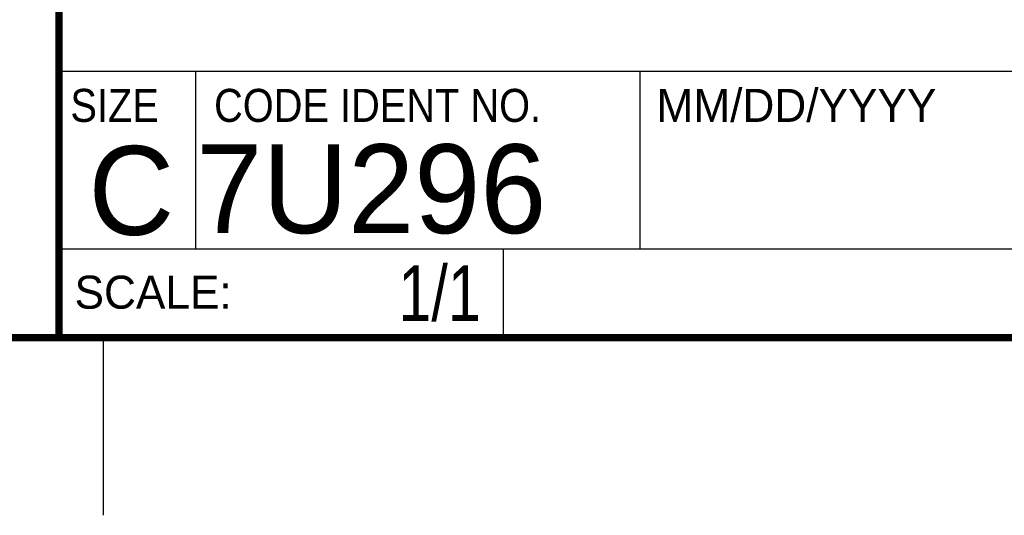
# Model space of a CAD drawing. Header units: inches. Extents: x 0 to 22, y 0 to 17.
# Tile 3 of 8: x 16.3 to 19, y 0 to 1.4. Entities that reach past the tile are written whole.
import ezdxf
from ezdxf.enums import TextEntityAlignment as Align

# ---------------------------------------------------------------- set-up
doc = ezdxf.new("R2010")
doc.units = ezdxf.units.IN
doc.header["$LTSCALE"] = 1.21
doc.header["$MEASUREMENT"] = 0
doc.layers.get('0').update_dxf_attribs({"linetype": 'CONTINUOUS'})
doc.styles.get("Standard").update_dxf_attribs({"font": 'txt', "width": 0.8})

msp = doc.modelspace()

# ---------------------------------------------------------------- linework, layer by layer
at = {"color": 2, "linetype": 'CONTINUOUS'}
for p, q in [((16.3737, 2.9596), (16.3737, 1.2496)), ((16.3737, 1.2496), (21.5037, 1.2496)), ((16.76, 0.75), (16.76, 1.25)), ((18.01, 1.25), (21.5, 1.25)), ((18.01, 1.25), (18.01, 0.75)), ((16.3748, 0.7501), (17.6248, 0.7501)), ((16.3748, 0.7501), (16.3748, 0.5001)), ((16.375, 0.75), (21.5, 0.75)), ((17.6248, 0.7501), (17.6248, 0.5001)), ((18.01, 0.75), (21.5, 0.75)), ((16.3748, 0.5001), (17.6248, 0.5001)), ((16.5, 0), (16.5, 0.5))]:
    msp.add_line(p, q, dxfattribs=at)
at = {"color": 7, "linetype": 'CONTINUOUS', "const_width": 0.02}
for points in [[(16.375, 2.96), (16.375, 0.5)], [(0.5, 0.5), (21.5, 0.5)]]:
    msp.add_lwpolyline(points, dxfattribs=at)

# ---------------------------------------------------------------- texts
at = {"color": 2, "linetype": 'CONTINUOUS', "width": 0.9}
for s, p in [('SIZE', (16.407, 1.1072)), ('CODE IDENT NO.', (16.8114, 1.1072))]:
    msp.add_text(s, height=0.093, dxfattribs=at).set_placement(p)
at = {"color": 2, "linetype": 'CONTINUOUS'}
for s, p in [('MM/DD/YYYY', (18.0565, 1.1072)), ('SCALE:', (16.4187, 0.5815))]:
    msp.add_text(s, height=0.093, dxfattribs=at).set_placement(p)
at = {"color": 7, "linetype": 'CONTINUOUS'}
msp.add_text('C', height=0.25, dxfattribs=at).set_placement((16.5785, 0.7893), align=Align.CENTER)
msp.add_text('7U296', height=0.25, dxfattribs=at).set_placement((16.7614, 0.7941))
at = {"color": 7, "linetype": 'CONTINUOUS', "width": 0.8}
msp.add_text('1/1', height=0.15625, dxfattribs=at).set_placement((17.5623, 0.5469), align=Align.RIGHT)

doc.saveas('drawing.dxf')
